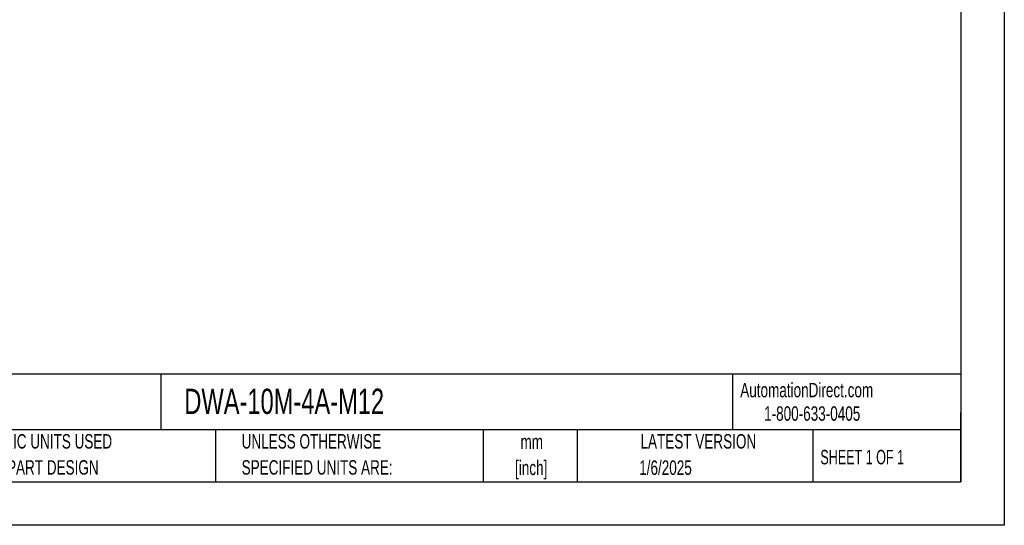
# Model space of a CAD drawing. Header units: millimetres. Extents: x 0 to 699, y 0 to 540.
# Tile 5 of 12: x 338 to 699, y 0 to 185. Entities that reach past the tile are written whole.
import ezdxf

# ---------------------------------------------------------------- set-up
doc = ezdxf.new("R2010")
doc.units = ezdxf.units.MM
doc.header["$LTSCALE"] = 2.5
doc.linetypes.add('CENTERX2', pattern=[20.32, 12.7, -2.54, 2.54, -2.54])
doc.layers.add('TEXT', color=140, linetype='Continuous', lineweight=25)
doc.styles.add('SLDTEXTSTYLE0', font='TXT', dxfattribs={"width": 0.7})
doc.styles.add('SLDTEXTSTYLE2', font='TXT', dxfattribs={"width": 0.65})

# ---------------------------------------------------------------- blocks, each defined once
blk = doc.blocks.new('SW_NOTE_0_1')
at = {"layer": 'TEXT', "color": 0, "linetype": 'CENTERX2', "lineweight": 18, "char_height": 5.292, "attachment_point": 2, "style": 'SLDTEXTSTYLE0'}
for s, insert in [('mm', (7.11, 6.82)), ('[inch]', (6.9, -2.73))]:
    blk.add_mtext(s, dxfattribs=dict(at, insert=insert))
blk = doc.blocks.new('SW_NOTE_0_2')
at = {"layer": 'TEXT', "color": 0, "linetype": 'CENTERX2', "lineweight": 18, "char_height": 5.2917, "attachment_point": 1, "style": 'SLDTEXTSTYLE0'}
for s, insert in [('UNLESS OTHERWISE', (0, 6.82)), ('SPECIFIED UNITS ARE:', (0, -2.73))]:
    blk.add_mtext(s, dxfattribs=dict(at, insert=insert))
blk = doc.blocks.new('SW_NOTE_0_6')
at = {"layer": 'TEXT', "color": 0, "linetype": 'CENTERX2', "lineweight": 18, "char_height": 5.2917, "attachment_point": 1, "style": 'SLDTEXTSTYLE0'}
for s, insert in [('METRIC UNITS USED', (0, 6.82)), ('FOR PART DESIGN', (0, -2.73))]:
    blk.add_mtext(s, dxfattribs=dict(at, insert=insert))

msp = doc.modelspace()

# ---------------------------------------------------------------- linework, layer by layer
at = {"color": 7, "linetype": 'Continuous'}
for p, q in [((698.51, 539.76), (698.51, 0.01)), ((698.51, 0.01), (0.01, 0.01))]:
    msp.add_line(p, q, dxfattribs=at)
at = {"layer": 'TEXT'}
for p, q in [((682.62, 523.88), (682.62, 15.87)), ((682.62, 55.32), (15.87, 55.32)), ((389.4, 55.32), (389.4, 34.92)), ((598.94, 55.32), (598.94, 34.92)), ((682.62, 15.87), (682.62, 41.27)), ((682.62, 34.92), (15.87, 34.92)), ((409.45, 34.92), (409.45, 15.87)), ((507.56, 34.92), (507.56, 15.87)), ((542.03, 34.92), (542.03, 15.87)), ((628.37, 34.92), (628.37, 15.87)), ((15.87, 15.87), (682.62, 15.87))]:
    msp.add_line(p, q, dxfattribs=at)

# ---------------------------------------------------------------- block references
at = {"layer": 'TEXT', "linetype": 'CENTERX2', "lineweight": 18}
for name, p in [('SW_NOTE_0_6', (321.2, 26.59)), ('SW_NOTE_0_2', (419.02, 26.59)), ('SW_NOTE_0_1', (518.22, 26.44))]:
    msp.add_blockref(name, p, dxfattribs=at)

# ---------------------------------------------------------------- texts
for s, insert, char_height, attachment_point, style in [('AutomationDirect.com', (601.74, 52.19), 5.2917, 1, 'SLDTEXTSTYLE0'), ('DWA-10M-4A-M12', (398.02, 50.05), 9.2604, 1, 'SLDTEXTSTYLE0'), ('1-800-633-0405', (610.48, 43.59), 5.2917, 1, 'SLDTEXTSTYLE0'), ('LATEST VERSION', (586.38, 33.41), 5.2917, 2, 'SLDTEXTSTYLE0'), ('SHEET 1 OF 1', (631.1, 27.63), 5.2917, 1, 'SLDTEXTSTYLE2'), ('1/6/2025', (574.35, 23.77), 5.292, 2, 'SLDTEXTSTYLE0')]:
    msp.add_mtext(s, dxfattribs=dict(at, insert=insert, char_height=char_height, attachment_point=attachment_point, style=style))

doc.saveas('drawing.dxf')
